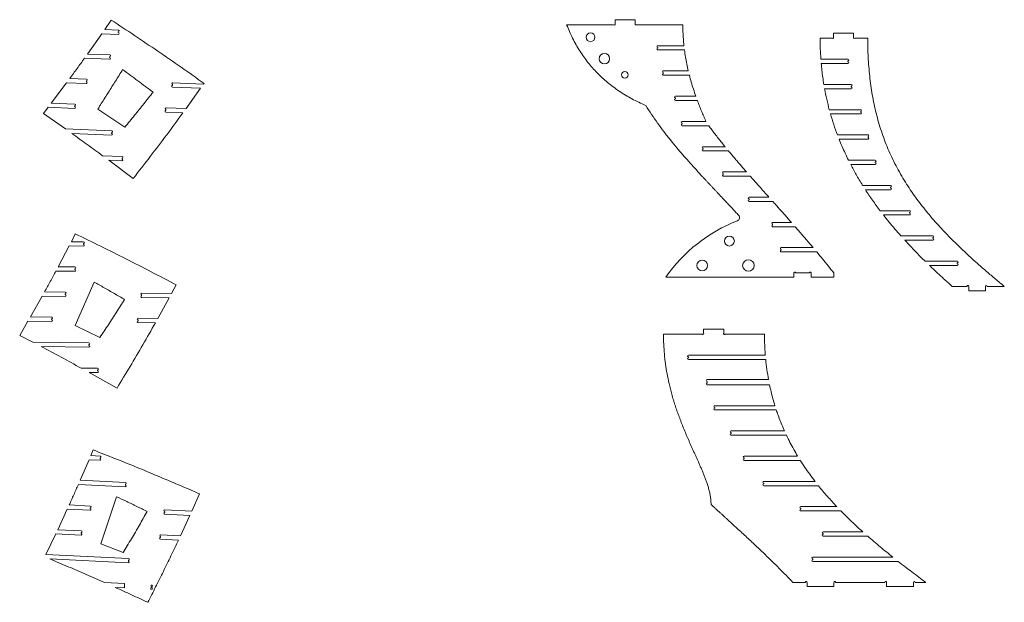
# Model space of a CAD drawing. Header units: millimetres. Extents: x -2409 to 2875, y -3055 to 3327.
# Tile 3 of 8: x -383 to 2543, y -1078 to 653. Entities that reach past the tile are written whole.
import ezdxf

# ---------------------------------------------------------------- set-up
doc = ezdxf.new("R2010")
doc.units = ezdxf.units.MM

msp = doc.modelspace()

# ---------------------------------------------------------------- linework, layer by layer
at = {"color": 7, "linetype": 'Continuous', "lineweight": 15}
for p, q in [((-110.998, 651.53), (-130.241, 623.441)), ((1386.168, 652.617), (1446.168, 652.617)), ((1386.168, 652.617), (1386.168, 640.344)), ((1446.168, 652.617), (1446.168, 641.124)), ((-89.73, 621.787), (-130.241, 623.441)), ((-90.044, 614.093), (-89.934, 616.791)), ((1381.977, 637.617), (1242.356, 637.617)), ((1587.642, 637.617), (1449.732, 637.617)), ((-138.79, 611.08), (-181.412, 550.469)), ((-138.79, 611.08), (-90.248, 609.098)), ((2031.069, 597.493), (1995.368, 597.493)), ((2034.8, 612.493), (2034.8, 600.821)), ((2034.8, 612.493), (2094.8, 612.493)), ((2094.8, 612.493), (2094.8, 600.766)), ((2136.789, 597.493), (2098.58, 597.493)), ((1513.204, 575.317), (1590.919, 575.317)), ((1513.204, 567.617), (1513.204, 570.317)), ((1592.406, 562.617), (1513.204, 562.617)), ((-190.242, 538.119), (-115.754, 535.077)), ((-115.236, 547.766), (-181.412, 550.469)), ((-115.55, 540.072), (-115.44, 542.77)), ((2077.951, 535.193), (1997.621, 535.193)), ((2077.951, 527.493), (2077.951, 530.193)), ((1529.514, 500.317), (1603.759, 500.317)), ((1998.644, 522.493), (2077.951, 522.493)), ((-184.473, 475.531), (-234.261, 477.564)), ((-184.787, 467.837), (-184.677, 470.535)), ((1529.514, 492.617), (1529.514, 495.317)), ((1606.89, 487.617), (1529.514, 487.617)), ((-243.377, 465.226), (-288.81, 404.729)), ((-243.377, 465.226), (-184.991, 462.842)), ((71.162, 452.381), (154.864, 448.963)), ((71.476, 460.074), (71.366, 457.377)), ((163.607, 461.316), (71.68, 465.07)), ((111.378, 388.387), (154.864, 448.963)), ((163.607, 461.316), (164.989, 463.275)), ((2087.802, 460.193), (2006.547, 460.193)), ((2008.764, 447.493), (2087.802, 447.493)), ((2087.802, 452.493), (2087.802, 455.193)), ((1565.396, 425.317), (1626.023, 425.317)), ((1565.396, 417.617), (1565.396, 420.317)), ((1630.639, 412.617), (1565.396, 412.617)), ((-298.216, 392.403), (-312.34, 374.018)), ((-298.216, 392.403), (-219.702, 389.197)), ((-219.184, 401.886), (-288.81, 404.729)), ((-219.498, 394.192), (-219.388, 396.89)), ((-150.712, 387.14), (-70.095, 333.778)), ((51.713, 385.819), (51.603, 383.121)), ((111.378, 388.387), (51.917, 390.815)), ((2116.07, 385.193), (2022.771, 385.193)), ((-312.34, 374.018), (-246.866, 327.954)), ((51.399, 378.125), (102.39, 376.043)), ((2026.286, 372.493), (2116.07, 372.493)), ((2116.07, 377.493), (2116.07, 380.193)), ((-109.28, 322.335), (-246.866, 327.954)), ((1585.501, 350.317), (1656.177, 350.317)), ((1585.501, 342.617), (1585.501, 345.317)), ((1664.319, 337.617), (1585.501, 337.617)), ((-227.917, 314.47), (-109.798, 309.646)), ((-109.594, 314.642), (-109.484, 317.339)), ((2137.864, 310.193), (2046.948, 310.193)), ((2051.879, 297.493), (2137.864, 297.493)), ((2137.864, 302.493), (2137.864, 305.193)), ((1647.488, 275.317), (1712.946, 275.317)), ((1647.488, 267.617), (1647.488, 270.317)), ((-78.498, 246.016), (-136.404, 248.38)), ((-118.033, 234.92), (-45.348, 181.023)), ((-118.033, 234.92), (-79.016, 233.326)), ((-78.812, 238.322), (-78.702, 241.02)), ((1723.43, 262.617), (1647.488, 262.617)), ((2159.383, 235.193), (2079.762, 235.193)), ((2086.219, 222.493), (2159.383, 222.493)), ((2159.383, 227.493), (2159.383, 230.193)), ((1707.72, 200.317), (1776.787, 200.317)), ((1707.72, 192.617), (1707.72, 195.317)), ((1787.95, 187.617), (1707.72, 187.617)), ((2204.845, 160.193), (2121.835, 160.193)), ((2129.914, 147.493), (2204.845, 147.493)), ((2204.845, 152.493), (2204.845, 155.193)), ((1784.427, 125.317), (1843.361, 125.317)), ((1784.427, 117.617), (1784.427, 120.317)), ((1854.702, 112.617), (1784.427, 112.617)), ((2261.281, 85.193), (2173.657, 85.193)), ((2183.421, 72.493), (2261.281, 72.493)), ((2261.281, 77.493), (2261.281, 80.193)), ((1854.34, 50.317), (1909.991, 50.317)), ((1854.34, 42.617), (1854.34, 45.317)), ((1921.126, 37.617), (1854.34, 37.617)), ((-217.522, 16.168), (-229.337, -6.996)), ((2330.596, 10.193), (2235.496, 10.193)), ((2330.596, 2.493), (2330.596, 5.193)), ((-235.832, -19.615), (-268.311, -81.512)), ((-235.832, -19.615), (-193.382, -20.15)), ((-193.222, -7.451), (-229.337, -6.996)), ((-193.319, -15.15), (-193.285, -12.45)), ((1879.78, -24.683), (1974.674, -24.683)), ((2246.959, -2.507), (2330.596, -2.507)), ((1879.78, -32.383), (1879.78, -29.683)), ((1985.325, -37.383), (1879.78, -37.383)), ((-218.759, -82.135), (-268.311, -81.512)), ((-218.855, -89.835), (-218.821, -87.135)), ((2402.903, -64.807), (2307.239, -64.807)), ((2320.327, -77.507), (2402.903, -77.507)), ((2402.903, -72.507), (2402.903, -69.807)), ((-275.059, -94.128), (-218.918, -94.834)), ((1536.696, -112.383), (1917.631, -112.383)), ((1917.631, -112.383), (1917.631, -99.683)), ((1922.626, -99.683), (1963.468, -99.683)), ((1968.465, -99.683), (1968.465, -112.383)), ((1968.465, -112.383), (2036.078, -112.383)), ((2036.078, -112.383), (2036.078, -99.683)), ((-161.399, -127.117), (-217.784, -255.542)), ((68.246, -160.752), (81.939, -135.254)), ((2431.879, -139.807), (2388.128, -139.807)), ((2436.876, -152.507), (2436.876, -139.807)), ((2486.876, -140.354), (2486.876, -152.507)), ((2542.691, -139.807), (2491.846, -139.807)), ((-315.813, -168.621), (-350.875, -230.485)), ((-315.813, -168.621), (-247.615, -169.479)), ((-247.456, -156.78), (-308.802, -156.008)), ((-247.553, -164.479), (-247.519, -161.78)), ((-20.576, -172.336), (61.414, -173.368)), ((-20.479, -164.636), (-20.513, -167.336)), ((68.246, -160.752), (-20.416, -159.637)), ((27.334, -235.244), (61.414, -173.368)), ((2436.876, -152.507), (2486.876, -152.507)), ((-287.725, -231.279), (-350.875, -230.485)), ((-358.161, -243.094), (-382.822, -285.175)), ((-358.16, -243.094), (-287.885, -243.978)), ((-287.822, -238.979), (-287.788, -236.279)), ((-217.784, -255.542), (-144.422, -291.275)), ((-31.349, -247.206), (20.271, -247.856)), ((-31.252, -239.507), (-31.286, -242.207)), ((27.334, -235.244), (-31.189, -234.507)), ((-382.822, -285.175), (-343.658, -305.581)), ((1645.604, -281.848), (1530.11, -281.848)), ((1649.212, -266.848), (1649.212, -278.386)), ((1649.212, -266.848), (1709.212, -266.848)), ((1709.212, -266.848), (1709.212, -278.493)), ((1830.11, -281.848), (1712.919, -281.848)), ((-177.138, -307.677), (-343.658, -305.581)), ((-318.938, -318.594), (-177.298, -320.376)), ((-177.235, -315.376), (-177.201, -312.676)), ((1832.61, -344.148), (1603.919, -344.148)), ((1603.919, -349.148), (1603.919, -351.848)), ((1603.919, -356.848), (1833.749, -356.848)), ((-151.239, -383.009), (-200.463, -382.389)), ((-176.86, -395.387), (-93.647, -441.994)), ((-176.86, -395.387), (-151.399, -395.708)), ((-151.336, -390.708), (-151.302, -388.008)), ((1842.185, -416.848), (1659.401, -416.848)), ((1659.401, -421.848), (1659.401, -426.848)), ((1659.401, -431.848), (1845.118, -431.848)), ((1861.126, -494.148), (1682.574, -494.148)), ((1682.574, -499.148), (1682.574, -501.848)), ((1682.574, -506.848), (1865.188, -506.848)), ((1889.373, -569.148), (1730.842, -569.148)), ((1730.842, -574.148), (1730.842, -576.848)), ((1730.842, -581.848), (1895.217, -581.848)), ((-164.6, -625.479), (-171.638, -642.291)), ((-143.636, -643.714), (-171.638, -642.291)), ((-176.888, -654.741), (-203.102, -715.789)), ((-176.888, -654.741), (-144.28, -656.398)), ((-144.027, -651.404), (-143.89, -648.707)), ((1928.703, -644.148), (1769.436, -644.148)), ((1769.436, -649.148), (1769.436, -651.848)), ((1769.436, -656.848), (1936.552, -656.848)), ((-208.543, -728.229), (-69.166, -735.311)), ((-68.521, -722.627), (-203.102, -715.789)), ((-68.912, -730.317), (-68.775, -727.621)), ((1980.321, -719.148), (1828.149, -719.148)), ((1828.149, -724.148), (1828.149, -726.848)), ((128.645, -807.742), (151.779, -756.187)), ((1828.149, -731.848), (1990.341, -731.848)), ((-173.082, -792.411), (-235.723, -789.228)), ((-94.868, -764.825), (-141.249, -904.218)), ((-241.366, -801.658), (-269.568, -862.605)), ((-241.366, -801.658), (-173.726, -805.095)), ((-173.473, -800.101), (-173.336, -797.405)), ((47.687, -816.345), (122.987, -820.171)), ((48.078, -808.655), (47.941, -811.351)), ((128.645, -807.742), (48.331, -803.661)), ((2044.955, -794.148), (1937.837, -794.148)), ((1937.837, -799.148), (1937.837, -801.848)), ((1937.837, -806.848), (2057.196, -806.848)), ((94.775, -881.118), (122.987, -820.171)), ((-275.426, -875.024), (-304.709, -935.917)), ((-275.425, -875.024), (-200.606, -878.826)), ((-199.962, -866.142), (-269.568, -862.606)), ((-200.352, -873.832), (-200.215, -871.136)), ((2122.477, -869.148), (2004.429, -869.148)), ((2004.429, -874.148), (2004.429, -876.848)), ((-141.249, -904.218), (-75.463, -930.631)), ((35.374, -890.816), (88.929, -893.537)), ((35.765, -883.126), (35.628, -885.823)), ((94.775, -881.118), (36.019, -878.132)), ((2004.429, -881.848), (2136.804, -881.848)), ((-59.434, -948.379), (-304.709, -935.917)), ((-293.499, -949.203), (-60.079, -961.063)), ((-59.825, -956.069), (-59.688, -953.373)), ((2211.539, -944.148), (1973.396, -944.148)), ((1973.396, -949.148), (1973.396, -951.848)), ((1973.396, -956.848), (2227.586, -956.848)), ((-71.235, -1022.876), (-130.821, -1019.849)), ((-71.879, -1035.56), (-71.235, -1022.876)), ((1951.595, -1019.148), (1914.447, -1019.148)), ((1956.589, -1031.848), (1956.589, -1019.148)), ((2036.589, -1019.148), (2036.589, -1031.848)), ((2187.981, -1019.148), (2041.513, -1019.148)), ((2192.954, -1031.848), (2192.954, -1019.148)), ((2272.954, -1019.338), (2272.954, -1019.148)), ((2272.954, -1019.338), (2272.954, -1031.848)), ((2309.365, -1019.148), (2277.951, -1019.148)), ((-98.797, -1034.192), (-71.879, -1035.56)), ((1956.589, -1031.848), (2036.589, -1031.848)), ((2192.954, -1031.848), (2272.954, -1031.848))]:
    msp.add_line(p, q, dxfattribs=at)
for centre, radius in [((1313.476, 600.343), 13.032), ((1354.469, 536.734), 15.613), ((1415.251, 488.673), 9.895), ((1725.846, -4.966), 14.819), ((1645.111, -77.647), 15.959), ((1782.36, -77.647), 17.099), ((9.032, -1037.168), 2.5), ((9.423, -1029.478), 2.5)]:
    msp.add_circle(centre, radius, dxfattribs=at)
for centre, radius, start, end in [((-89.832, 619.289), 2.5, 267.66148, 87.66148), ((1384.073, 638.981), 2.5, 213.050001, 33.050001), ((1447.95, 639.371), 2.5, 135.465661, 315.465661), ((-90.146, 611.595), 2.5, 267.66148, 87.66148), ((2032.934, 599.157), 2.5, 221.729253, 41.729253), ((2096.69, 599.129), 2.5, 139.11762, 319.11762), ((1513.204, 572.817), 2.5, 90, 270), ((1513.204, 565.117), 2.5, 90, 270), ((-115.652, 537.575), 2.5, 267.66148, 87.66148), ((-115.338, 545.268), 2.5, 267.66148, 87.66148), ((2077.951, 532.693), 2.5, 270, 90), ((2077.951, 524.993), 2.5, 270, 90), ((1529.514, 497.817), 2.5, 90, 270), ((-184.575, 473.033), 2.5, 267.66148, 87.66148), ((1529.514, 490.117), 2.5, 90, 270), ((-184.889, 465.339), 2.5, 267.66148, 87.66148), ((71.264, 454.879), 2.5, 87.66148, 267.66148), ((71.578, 462.572), 2.5, 87.66148, 267.66148), ((2087.802, 457.693), 2.5, 270, 90), ((2087.802, 449.993), 2.5, 270, 90), ((1565.396, 422.817), 2.5, 90, 270), ((1565.396, 415.117), 2.5, 90, 270), ((-219.6, 391.694), 2.5, 267.66148, 87.66148), ((-219.286, 399.388), 2.5, 267.66148, 87.66148), ((51.501, 380.623), 2.5, 87.66148, 267.66148), ((51.815, 388.317), 2.5, 87.66148, 267.66148), ((2116.07, 382.693), 2.5, 270, 90), ((2116.07, 374.993), 2.5, 270, 90), ((-109.382, 319.837), 2.5, 267.66148, 87.66148), ((1585.501, 347.817), 2.5, 90, 270), ((1585.501, 340.117), 2.5, 90, 270), ((-109.696, 312.144), 2.5, 267.66148, 87.66148), ((2137.864, 307.693), 2.5, 270, 90), ((2137.864, 299.993), 2.5, 270, 90), ((1647.488, 272.817), 2.5, 90, 270), ((1647.488, 265.117), 2.5, 90, 270), ((-78.914, 235.824), 2.5, 267.66148, 87.66148), ((-78.6, 243.518), 2.5, 267.66148, 87.66148), ((2159.383, 232.693), 2.5, 270, 90), ((2159.383, 224.993), 2.5, 270, 90), ((1707.72, 197.817), 2.5, 90, 270), ((1707.72, 190.117), 2.5, 90, 270), ((2204.845, 157.693), 2.5, 270, 90), ((2204.845, 149.993), 2.5, 270, 90), ((1784.427, 122.817), 2.5, 90, 270), ((1784.427, 115.117), 2.5, 90, 270), ((1746.039, 64.798), 10, 291.595184, 43.196661), ((2261.281, 82.693), 2.5, 270, 90), ((2261.281, 74.993), 2.5, 270, 90), ((1923.954, -384.676), 473.405, 111.595184, 144.887736), ((1854.34, 47.817), 2.5, 90, 270), ((1854.34, 40.117), 2.5, 90, 270), ((2330.596, 7.693), 2.5, 270, 90), ((2330.596, -0.007), 2.5, 270, 90), ((-193.35, -17.65), 2.5, 269.279102, 89.279102), ((-193.253, -9.95), 2.5, 269.279102, 89.279102), ((1879.78, -27.183), 2.5, 90, 270), ((1879.78, -34.883), 2.5, 90, 270), ((-218.79, -84.635), 2.5, 269.279102, 89.279102), ((2402.903, -67.307), 2.5, 270, 90), ((2402.903, -75.007), 2.5, 270, 90), ((-218.887, -92.334), 2.5, 269.279102, 89.279102), ((1920.128, -99.572), 2.5, 357.470347, 182.529653), ((1965.967, -99.595), 2.5, 357.992109, 182.007891), ((2434.378, -139.714), 2.5, 357.859596, 182.140404), ((2489.361, -140.081), 2.5, 6.281468, 186.281468), ((-247.584, -166.979), 2.5, 269.279102, 89.279102), ((-247.487, -159.28), 2.5, 269.279102, 89.279102), ((-20.545, -169.836), 2.5, 89.279102, 269.279102), ((-20.448, -162.137), 2.5, 89.279102, 269.279102), ((-287.757, -233.779), 2.5, 269.279102, 89.279102), ((-287.854, -241.479), 2.5, 269.279102, 89.279102), ((-31.317, -244.706), 2.5, 89.279102, 269.279102), ((-31.22, -237.007), 2.5, 89.279102, 269.279102), ((1647.408, -280.117), 2.5, 223.817314, 43.817314), ((1711.065, -280.171), 2.5, 137.858801, 317.858801), ((-177.267, -317.876), 2.5, 269.279102, 89.279102), ((-177.17, -310.177), 2.5, 269.279102, 89.279102), ((1603.919, -346.648), 2.5, 90, 270), ((1603.919, -354.348), 2.5, 90, 270), ((-151.367, -393.208), 2.5, 269.279102, 89.279102), ((-151.27, -385.508), 2.5, 269.279102, 89.279102), ((1659.401, -419.348), 2.5, 90, 270), ((1659.401, -429.348), 2.5, 90, 270), ((1682.574, -496.648), 2.5, 90, 270), ((1682.574, -504.348), 2.5, 90, 270), ((1730.842, -571.648), 2.5, 90, 270), ((1730.842, -579.348), 2.5, 90, 270), ((-144.153, -653.901), 2.5, 267.091281, 87.091281), ((-143.763, -646.211), 2.5, 267.091281, 87.091281), ((1769.436, -646.648), 2.5, 90, 270), ((1769.436, -654.348), 2.5, 90, 270), ((-69.039, -732.814), 2.5, 267.091281, 87.091281), ((-68.648, -725.124), 2.5, 267.091281, 87.091281), ((1828.149, -721.648), 2.5, 90, 270), ((1828.149, -729.348), 2.5, 90, 270), ((1681.261, -783.297), 10, 181.07966, 227.612537), ((-173.6, -802.598), 2.5, 267.091281, 87.091281), ((-173.209, -794.908), 2.5, 267.091281, 87.091281), ((47.814, -813.848), 2.5, 87.091281, 267.091281), ((48.205, -806.158), 2.5, 87.091281, 267.091281), ((1937.837, -796.648), 2.5, 90, 270), ((1937.837, -804.348), 2.5, 90, 270), ((-200.479, -876.329), 2.5, 267.091281, 87.091281), ((-200.089, -868.639), 2.5, 267.091281, 87.091281), ((2004.429, -871.648), 2.5, 90, 270), ((2004.429, -879.348), 2.5, 90, 270), ((35.501, -888.319), 2.5, 87.091281, 267.091281), ((35.892, -880.629), 2.5, 87.091281, 267.091281), ((-59.952, -958.566), 2.5, 267.091281, 87.091281), ((-59.561, -950.876), 2.5, 267.091281, 87.091281), ((1973.396, -946.648), 2.5, 90, 270), ((1973.396, -954.348), 2.5, 90, 270), ((1954.092, -1019.026), 2.5, 357.190424, 182.809576), ((2039.051, -1018.713), 2.5, 349.973921, 190.026079), ((2190.468, -1018.89), 2.5, 354.061642, 185.938358), ((2275.453, -1019.243), 2.5, 2.176485, 177.823515)]:
    msp.add_arc(centre, radius, start, end, dxfattribs=at)
for points, knots in [([(164.989, 463.275), (142.226, 479.375), (96.765, 511.531), (27.949, 558.907), (-41.219, 605.66), (-87.75, 636.247), (-110.998, 651.53)], [0, 0, 0, 0, 0.25035944, 0.50000195, 0.75018283, 1, 1, 1, 1]), ([(1242.356, 637.617), (1245.111, 630.747), (1250.579, 617.108), (1259.949, 597.313), (1270.095, 578.224), (1281.102, 559.876), (1292.878, 542.365), (1305.41, 525.679), (1318.68, 509.803), (1332.762, 494.636), (1347.759, 480.08), (1363.69, 466.151), (1380.572, 452.869), (1398.3, 440.328), (1416.87, 428.521), (1436.292, 417.471), (1456.53, 407.096), (1470.51, 400.897), (1477.567, 397.768)], [0, 0, 0, 0, 0.06424399, 0.12752869, 0.19000642, 0.25183524, 0.31317829, 0.37311512, 0.43290538, 0.49271095, 0.5526937, 0.61424942, 0.67632418, 0.73908136, 0.80267901, 0.86726926, 0.93299704, 1, 1, 1, 1]), ([(1590.919, 575.317), (1590.264, 582.188), (1588.951, 595.96), (1587.859, 616.744), (1587.714, 630.646), (1587.642, 637.617)], [0, 0, 0, 0, 0.33175651, 0.66491911, 1, 1, 1, 1]), ([(1995.368, 597.493), (1995.46, 587.071), (1995.645, 566.284), (1996.964, 545.538), (1997.621, 535.193)], [0, 0, 0, 0, 0.50136685, 1, 1, 1, 1]), ([(2542.691, -139.807), (2533.902, -132.535), (2516.28, -117.954), (2490.117, -95.704), (2464.215, -73.094), (2438.702, -50.087), (2413.638, -26.627), (2388.978, -2.535), (2366.674, 20.351), (2346.575, 42.016), (2328.793, 62.116), (2311.455, 82.752), (2294.813, 103.71), (2278.702, 125.281), (2263.372, 147.226), (2248.468, 170.162), (2234.257, 193.869), (2220.734, 218.539), (2208.257, 243.625), (2196.833, 269.14), (2186.488, 295.031), (2177.234, 321.218), (2169.011, 347.812), (2161.836, 374.644), (2155.624, 401.902), (2150.389, 429.325), (2146.04, 457.149), (2142.59, 484.99), (2139.95, 513.091), (2138.126, 541.114), (2136.995, 569.31), (2136.858, 588.07), (2136.789, 597.493)], [0, 0, 0, 0, 0.039025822, 0.078243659, 0.117487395, 0.156640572, 0.195759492, 0.234921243, 0.274570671, 0.30506687, 0.336009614, 0.366369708, 0.397257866, 0.427547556, 0.458459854, 0.488813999, 0.521104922, 0.552990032, 0.585034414, 0.616923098, 0.648599, 0.680387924, 0.711910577, 0.743801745, 0.775379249, 0.80752938, 0.839285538, 0.871705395, 0.903482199, 0.935826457, 0.967765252, 1, 1, 1, 1]), ([(1603.759, 500.317), (1602.213, 507.18), (1599.115, 520.923), (1595.315, 541.704), (1593.375, 555.654), (1592.406, 562.617)], [0, 0, 0, 0, 0.33310876, 0.66709305, 1, 1, 1, 1]), ([(-190.242, 538.119), (-197.556, 527.954), (-212.13, 507.697), (-226.902, 487.584), (-234.261, 477.564)], [0, 0, 0, 0, 0.50181844, 1, 1, 1, 1]), ([(-76.924, 504.379), (-80.521, 498.61), (-87.63, 487.209), (-98.19, 470.329), (-108.649, 453.654), (-119.161, 436.945), (-129.745, 420.177), (-140.28, 403.539), (-147.258, 392.57), (-150.712, 387.14)], [0, 0, 0, 0, 0.14723491, 0.29096716, 0.43119702, 0.57351452, 0.71845878, 0.86062022, 1, 1, 1, 1]), ([(13.294, 437.197), (5.775, 442.923), (-9.14, 454.283), (-31.701, 471.187), (-54.237, 487.88), (-69.399, 498.906), (-76.924, 504.379)], [0, 0, 0, 0, 0.252046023, 0.500009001, 0.751850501, 1, 1, 1, 1]), ([(1998.644, 522.493), (1999.31, 515.552), (2000.64, 501.673), (2003.27, 480.897), (2005.453, 467.103), (2006.547, 460.193)], [0, 0, 0, 0, 0.33302136, 0.66586697, 1, 1, 1, 1]), ([(1626.023, 425.317), (1623.646, 432.194), (1618.896, 445.935), (1612.486, 466.705), (1608.749, 480.67), (1606.89, 487.617)], [0, 0, 0, 0, 0.33480927, 0.66904579, 1, 1, 1, 1]), ([(2008.764, 447.493), (2010.787, 437.023), (2014.827, 416.115), (2020.125, 395.49), (2022.771, 385.193)], [0, 0, 0, 0, 0.50075921, 1, 1, 1, 1]), ([(-70.095, 333.778), (-60.559, 345.373), (-41.648, 368.369), (-13.846, 402.84), (4.299, 425.81), (13.294, 437.197)], [0, 0, 0, 0, 0.33899043, 0.67231634, 1, 1, 1, 1]), ([(1656.177, 350.317), (1653.933, 355.434), (1649.443, 365.67), (1642.903, 381.265), (1636.587, 396.898), (1632.599, 407.439), (1630.639, 412.617)], [0, 0, 0, 0, 0.24889491, 0.49794429, 0.75334432, 1, 1, 1, 1]), ([(1477.567, 397.768), (1483.15, 388.859), (1494.331, 371.018), (1512.341, 345.241), (1531.124, 319.96), (1550.498, 295.357), (1570.443, 271.169), (1590.005, 248.324), (1609.114, 226.638), (1627.567, 206.146), (1641.762, 190.646), (1651.705, 179.878), (1657.425, 173.705), (1663.094, 167.607), (1668.729, 161.563), (1674.252, 155.652), (1679.807, 149.722), (1685.428, 143.731), (1690.199, 138.655), (1694.166, 134.438), (1697.272, 131.139), (1700.548, 127.661), (1703.721, 124.293), (1706.649, 121.186), (1709.672, 117.981), (1713.27, 114.166), (1717.669, 109.502), (1722.27, 104.625), (1726.828, 99.791), (1730.976, 95.393), (1735.294, 90.812), (1739.658, 86.179), (1744.198, 81.357), (1748.722, 76.547), (1751.731, 73.343), (1753.329, 71.643)], [0, 0, 0, 0, 0.07371139, 0.14761322, 0.22041167, 0.29453545, 0.36716379, 0.44022413, 0.50541611, 0.56983169, 0.63357485, 0.65279285, 0.67260228, 0.69258663, 0.71117237, 0.73054501, 0.74930873, 0.7681496, 0.78814414, 0.79815572, 0.80874548, 0.81991353, 0.83165975, 0.84119561, 0.84984645, 0.86254965, 0.87796604, 0.89480631, 0.90955772, 0.92455536, 0.9371972, 0.95370023, 0.96918086, 0.98363906, 1, 1, 1, 1]), ([(-45.348, 181.023), (-28.569, 202.538), (4.855, 245.399), (54.116, 310.404), (86.272, 354.126), (102.39, 376.043)], [0, 0, 0, 0, 0.334543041, 0.666425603, 1, 1, 1, 1]), ([(2026.286, 372.493), (2029.402, 362.012), (2035.64, 341.029), (2043.176, 320.478), (2046.948, 310.193)], [0, 0, 0, 0, 0.49954206, 1, 1, 1, 1]), ([(1712.946, 275.317), (1709.695, 279.305), (1703.035, 287.473), (1693.214, 299.783), (1683.404, 312.32), (1673.786, 324.865), (1667.468, 333.375), (1664.319, 337.617)], [0, 0, 0, 0, 0.19526426, 0.4000143, 0.59772907, 0.799458, 1, 1, 1, 1]), ([(-227.917, 314.47), (-212.641, 303.538), (-182.042, 281.64), (-151.632, 259.479), (-136.404, 248.38)], [0, 0, 0, 0, 0.49920763, 1, 1, 1, 1]), ([(2051.879, 297.493), (2054.769, 290.41), (2060.505, 276.352), (2069.814, 255.579), (2076.44, 242.001), (2079.762, 235.193)], [0, 0, 0, 0, 0.33613356, 0.66715051, 1, 1, 1, 1]), ([(1776.787, 200.317), (1773.693, 203.855), (1767.615, 210.803), (1758.658, 221.129), (1749.76, 231.458), (1740.934, 241.794), (1732.1, 252.231), (1726.326, 259.147), (1723.43, 262.617)], [0, 0, 0, 0, 0.17188339, 0.33761538, 0.49992382, 0.67049631, 0.83469905, 1, 1, 1, 1]), ([(2086.219, 222.493), (2088.876, 217.445), (2094.209, 207.312), (2102.622, 192.263), (2111.775, 176.505), (2118.324, 165.885), (2121.835, 160.193)], [0, 0, 0, 0, 0.23842229, 0.47855823, 0.72049787, 1, 1, 1, 1]), ([(1843.361, 125.317), (1839.696, 129.419), (1832.182, 137.831), (1820.922, 150.45), (1809.897, 162.833), (1798.933, 175.18), (1791.731, 183.335), (1787.95, 187.617)], [0, 0, 0, 0, 0.1979029, 0.40584323, 0.60853509, 0.79445201, 1, 1, 1, 1]), ([(2129.914, 147.493), (2133.41, 142.158), (2140.342, 131.579), (2151.136, 115.959), (2162.184, 100.497), (2169.821, 90.31), (2173.657, 85.193)], [0, 0, 0, 0, 0.25129744, 0.49834705, 0.74802417, 1, 1, 1, 1]), ([(1909.991, 50.317), (1906.51, 54.271), (1899.725, 61.978), (1889.352, 73.697), (1881.137, 82.951), (1875.056, 89.787), (1871.289, 94.019), (1867.497, 98.274), (1863.455, 102.808), (1859.163, 107.62), (1856.217, 110.921), (1854.702, 112.617)], [0, 0, 0, 0, 0.18971487, 0.36982125, 0.56366057, 0.63540777, 0.69932863, 0.76774836, 0.84066696, 0.91808451, 1, 1, 1, 1]), ([(2183.421, 72.493), (2189.019, 65.422), (2200.2, 51.298), (2217.58, 30.539), (2229.511, 16.99), (2235.496, 10.193)], [0, 0, 0, 0, 0.333122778, 0.665430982, 1, 1, 1, 1]), ([(1974.674, -24.683), (1971.179, -20.546), (1964.105, -12.172), (1953.464, 0.29), (1942.712, 12.79), (1931.962, 25.203), (1924.73, 33.488), (1921.126, 37.617)], [0, 0, 0, 0, 0.19775512, 0.40033309, 0.59840129, 0.79985978, 1, 1, 1, 1]), ([(81.939, -135.254), (57.266, -122.213), (7.817, -96.075), (-66.823, -57.921), (-141.921, -20.38), (-192.277, 3.964), (-217.522, 16.168)], [0, 0, 0, 0, 0.24947405, 0.50000201, 0.74934232, 1, 1, 1, 1]), ([(2246.959, -2.507), (2250.841, -6.725), (2258.66, -15.222), (2270.639, -27.855), (2282.727, -40.333), (2294.929, -52.672), (2303.113, -60.739), (2307.239, -64.807)], [0, 0, 0, 0, 0.19835695, 0.39954459, 0.60238139, 0.7994972, 1, 1, 1, 1]), ([(2036.078, -99.683), (2030.465, -92.657), (2019.285, -78.666), (2002.368, -57.897), (1990.998, -44.21), (1985.325, -37.383)], [0, 0, 0, 0, 0.335720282, 0.668611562, 1, 1, 1, 1]), ([(2320.327, -77.507), (2323.966, -80.988), (2331.299, -88), (2342.49, -98.493), (2353.842, -108.991), (2365.225, -119.362), (2376.639, -129.632), (2384.272, -136.392), (2388.128, -139.807)], [0, 0, 0, 0, 0.16406572, 0.33053723, 0.4997846, 0.66780281, 0.83220919, 1, 1, 1, 1]), ([(-275.059, -94.128), (-280.619, -104.448), (-291.762, -125.132), (-303.114, -145.702), (-308.802, -156.008)], [0, 0, 0, 0, 0.49895015, 1, 1, 1, 1]), ([(-71.074, -178.953), (-81.216, -172.964), (-101.322, -161.093), (-131.43, -143.807), (-151.469, -132.647), (-161.399, -127.117)], [0, 0, 0, 0, 0.33926908, 0.6725902, 1, 1, 1, 1]), ([(-144.422, -291.275), (-136.012, -278.735), (-119.301, -253.817), (-94.845, -216.376), (-78.964, -191.374), (-71.074, -178.953)], [0, 0, 0, 0, 0.33762704, 0.67094838, 1, 1, 1, 1]), ([(-93.647, -441.994), (-80.663, -420.617), (-54.685, -377.845), (-16.71, -313.125), (7.95, -269.601), (20.271, -247.856)], [0, 0, 0, 0, 0.3333204, 0.66692116, 1, 1, 1, 1]), ([(1530.11, -281.848), (1530.238, -291.751), (1530.494, -311.511), (1532.57, -340.999), (1535.887, -370.289), (1540.542, -399.372), (1545.619, -424.066), (1550.502, -444.371), (1554.765, -460.448), (1559.374, -476.393), (1564.357, -492.344), (1569.628, -508.094), (1575.239, -523.863), (1581.279, -539.947), (1587.88, -556.667), (1594.936, -573.77), (1602.24, -590.839), (1608.518, -605.113), (1613.612, -616.536), (1617.646, -625.52), (1621.668, -634.446), (1625.839, -643.693), (1629.827, -652.567), (1634.017, -661.959), (1638.254, -671.573), (1642.633, -681.716), (1646.893, -691.864), (1651.022, -702.087), (1654.975, -712.397), (1658.835, -723.171), (1662.543, -734.57), (1665.923, -746.59), (1668.643, -758.747), (1670.645, -771.016), (1671.056, -779.317), (1671.263, -783.486)], [0, 0, 0, 0, 0.0565288, 0.11280643, 0.1686759, 0.22476988, 0.28089968, 0.31255699, 0.3439881, 0.37584988, 0.40730583, 0.43938883, 0.47066467, 0.50285359, 0.53747578, 0.57328181, 0.60848167, 0.64346548, 0.66230613, 0.67988878, 0.6996877, 0.71820235, 0.73780344, 0.7552278, 0.77691494, 0.7977877, 0.81830027, 0.83974766, 0.86072702, 0.88133799, 0.90507989, 0.92914798, 0.95258794, 0.97618508, 1, 1, 1, 1]), ([(1832.61, -344.148), (1832.109, -337.268), (1831.106, -323.482), (1830.276, -302.706), (1830.165, -288.815), (1830.11, -281.848)], [0, 0, 0, 0, 0.33180511, 0.664889, 1, 1, 1, 1]), ([(-318.938, -318.594), (-299.112, -329.119), (-259.496, -350.153), (-220.129, -371.65), (-200.463, -382.389)], [0, 0, 0, 0, 0.500434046, 1, 1, 1, 1]), ([(1842.185, -416.848), (1840.465, -406.904), (1837.021, -386.993), (1834.84, -366.904), (1833.749, -356.848)], [0, 0, 0, 0, 0.49943189, 1, 1, 1, 1]), ([(1861.126, -494.148), (1859.08, -487.286), (1854.987, -473.557), (1849.654, -452.774), (1846.627, -438.809), (1845.118, -431.848)], [0, 0, 0, 0, 0.33382338, 0.66792914, 1, 1, 1, 1]), ([(1889.373, -569.148), (1886.7, -563.034), (1881.356, -550.811), (1874.056, -532.186), (1868.751, -517.5), (1865.913, -509.015), (1865.188, -506.848)], [0, 0, 0, 0, 0.29941073, 0.59854236, 0.89747213, 1, 1, 1, 1]), ([(1928.703, -644.148), (1924.749, -637.457), (1916.768, -623.951), (1905.579, -603.178), (1898.669, -588.952), (1895.217, -581.848)], [0, 0, 0, 0, 0.32949168, 0.66515323, 1, 1, 1, 1]), ([(151.779, -756.187), (130.963, -747.178), (89.159, -729.086), (26.151, -702.543), (-37.128, -676.413), (-100.68, -650.688), (-143.233, -633.906), (-164.6, -625.479)], [0, 0, 0, 0, 0.198768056, 0.399177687, 0.599146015, 0.798714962, 1, 1, 1, 1]), ([(1980.321, -719.148), (1980.017, -718.755), (1974.594, -711.742), (1964.364, -698.052), (1950.016, -677.705), (1941.054, -663.822), (1936.552, -656.848)], [0, 0, 0, 0, 0.01958443, 0.34917505, 0.6730881, 1, 1, 1, 1]), ([(-208.543, -728.229), (-210.789, -733.337), (-215.274, -743.536), (-222.047, -758.789), (-228.855, -774.018), (-233.43, -784.151), (-235.723, -789.228)], [0, 0, 0, 0, 0.25064182, 0.50054885, 0.74972539, 1, 1, 1, 1]), ([(2044.955, -794.148), (2040.199, -789.084), (2030.782, -779.059), (2016.957, -763.597), (2003.449, -747.94), (1994.689, -737.186), (1990.341, -731.848)], [0, 0, 0, 0, 0.25150522, 0.49787997, 0.75080273, 1, 1, 1, 1]), ([(-4.171, -808.589), (-14.322, -803.512), (-34.482, -793.429), (-64.715, -778.835), (-84.865, -769.473), (-94.868, -764.825)], [0, 0, 0, 0, 0.3381238, 0.67144107, 1, 1, 1, 1]), ([(-75.463, -930.631), (-67.27, -917.063), (-50.96, -890.052), (-27.189, -849.37), (-11.82, -822.141), (-4.171, -808.589)], [0, 0, 0, 0, 0.33638587, 0.66970233, 1, 1, 1, 1]), ([(1674.52, -790.683), (1676.503, -792.493), (1680.738, -796.358), (1686.802, -801.887), (1693.345, -807.851), (1699.574, -813.528), (1706.149, -819.522), (1712.192, -825.034), (1719.102, -831.341), (1726.58, -838.174), (1735.029, -845.906), (1743.545, -853.718), (1754.153, -863.475), (1766.912, -875.256), (1781.681, -888.982), (1796.558, -902.913), (1813.342, -918.769), (1832.255, -936.85), (1853.08, -957.08), (1873.75, -977.537), (1894.215, -998.166), (1907.679, -1012.129), (1914.447, -1019.148)], [0, 0, 0, 0, 0.02430503, 0.05190882, 0.07429582, 0.10445821, 0.12820292, 0.15484399, 0.17850547, 0.21289936, 0.24655609, 0.28219069, 0.31752375, 0.37703305, 0.43941094, 0.50006588, 0.56154767, 0.64844001, 0.73694353, 0.82439332, 0.91172201, 1, 1, 1, 1]), ([(2122.477, -869.148), (2116.887, -864.095), (2105.668, -853.953), (2089.127, -838.412), (2072.912, -822.741), (2062.392, -812.102), (2057.196, -806.848)], [0, 0, 0, 0, 0.25047191, 0.50269768, 0.75439511, 1, 1, 1, 1]), ([(-2.201, -1078.369), (5.574, -1063.175), (21.171, -1032.694), (44.121, -986.568), (66.777, -940.176), (81.559, -909.053), (88.929, -893.537)], [0, 0, 0, 0, 0.24845437, 0.49843583, 0.7499634, 1, 1, 1, 1]), ([(2211.539, -944.148), (2205.2, -939.064), (2192.53, -928.903), (2173.744, -913.426), (2155.135, -897.784), (2142.914, -887.16), (2136.804, -881.848)], [0, 0, 0, 0, 0.25053908, 0.50073081, 0.75040768, 1, 1, 1, 1]), ([(-293.499, -949.203), (-275.299, -956.945), (-239.01, -972.383), (-184.781, -995.929), (-148.816, -1011.872), (-130.821, -1019.849)], [0, 0, 0, 0, 0.33454737, 0.66705445, 1, 1, 1, 1]), ([(2309.365, -1019.148), (2302.487, -1014.024), (2288.738, -1003.781), (2268.232, -988.277), (2247.826, -972.665), (2234.333, -962.12), (2227.586, -956.848)], [0, 0, 0, 0, 0.250274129, 0.50029386, 0.750143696, 1, 1, 1, 1]), ([(-98.797, -1034.192), (-82.623, -1041.503), (-50.358, -1056.085), (-18.226, -1070.954), (-2.201, -1078.369)], [0, 0, 0, 0, 0.50131087, 1, 1, 1, 1])]:
    msp.add_open_spline(points, degree=3, knots=knots, dxfattribs=at)

doc.saveas('drawing.dxf')
